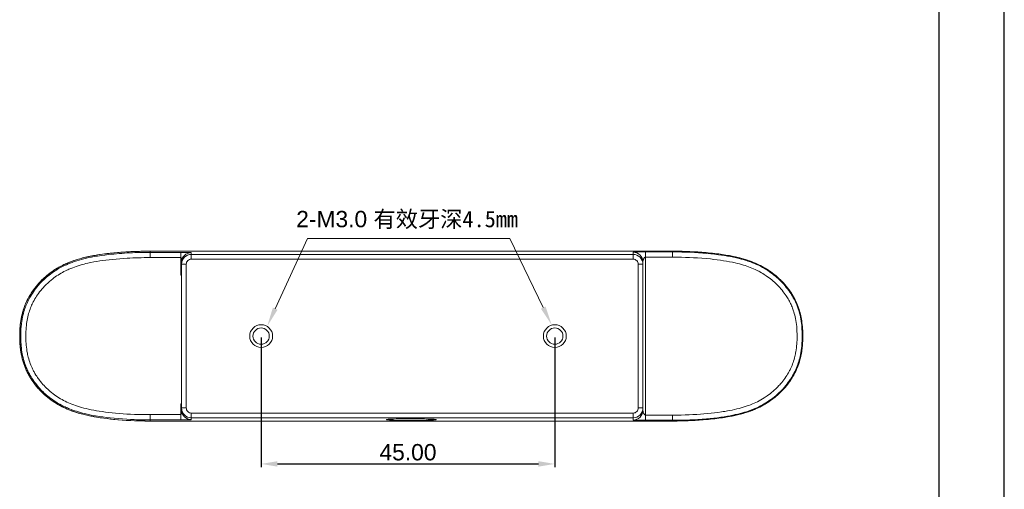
# Model space of a CAD drawing. Header units: millimetres. Extents: x 674 to 1144, y -380 to -42.
# Tile 8 of 12: x 993 to 1144, y -213 to -141. Entities that reach past the tile are written whole.
import ezdxf

# ---------------------------------------------------------------- set-up
doc = ezdxf.new("R2010")
doc.units = ezdxf.units.MM
doc.header["$LTSCALE"] = 0.3
doc.layers.get('0').update_dxf_attribs({"lineweight": 13})
doc.layers.add('02-细线', color=4, linetype='Continuous', lineweight=13)
doc.styles.add('HANA', font='arial.ttf')
doc.dimstyles.new('HANA$0', dxfattribs={"dimtxt": 2.5, "dimasz": 2.5, "dimexe": 0.5, "dimexo": 0.2, "dimgap": 0.5, "dimtad": 1, "dimzin": 1, "dimdsep": 46, "dimtxsty": 'HANA', "dimcen": 0, "dimclrd": 3, "dimclre": 3, "dimclrt": 7, "dimadec": 0, "dimazin": 0, "dimtfac": 1, "dimtmove": 0, "dimatfit": 3, "dimfxl": 0, "dimtzin": 0, "dimarcsym": 0})

# ---------------------------------------------------------------- blocks, each defined once
blk = doc.blocks.new('*D176')
at = {"layer": '02-细线', "color": 3, "lineweight": -2, "ltscale": 0.3, "transparency": 16777216}
for p, q in [((1030.16, -189.83), (1030.16, -209.69)), ((1075.16, -189.83), (1075.16, -209.69)), ((1032.66, -209.19), (1072.66, -209.19))]:
    blk.add_line(p, q, dxfattribs=at)
at = {"layer": '02-细线', "color": 3, "ltscale": 0.3, "transparency": 16777216}
for points in [[(1032.66, -208.77), (1032.66, -209.6), (1030.16, -209.19)], [(1072.66, -208.77), (1072.66, -209.6), (1075.16, -209.19)]]:
    blk.add_solid(points, dxfattribs=at)
at = {"layer": 'Defpoints', "color": 0, "ltscale": 0.3, "transparency": 16777216}
for p in [(1030.16, -189.63), (1075.16, -189.63), (1075.16, -209.19)]:
    blk.add_point(p, dxfattribs=at)
at = {"layer": '02-细线', "color": 7, "ltscale": 0.3, "transparency": 16777216, "insert": (1052.66, -207.41), "char_height": 2.5, "attachment_point": 5, "style": 'HANA'}
blk.add_mtext('45.00', dxfattribs=at)

msp = doc.modelspace()

# ---------------------------------------------------------------- linework, layer by layer
at = {"color": 7, "lineweight": 25}
for p, q in [((1144.04, -379.742), (1144.04, -41.742)), ((1134.04, -369.742), (1134.04, -51.742))]:
    msp.add_line(p, q, dxfattribs=at)
at = {"color": 7, "lineweight": 13, "ltscale": 0.118089}
for p, q in [((1017.864, -177.611), (1013.141, -177.606)), ((1017.885, -176.811), (1013.162, -176.807)), ((1013.141, -201.646), (1017.864, -201.641)), ((1013.162, -202.445), (1017.885, -202.441))]:
    msp.add_line(p, q, dxfattribs=at)
at = {"color": 7, "lineweight": 13}
for p, q in [((1093.162, -176.626), (1013.162, -176.626)), ((1013.162, -176.631), (1093.162, -176.631)), ((1019.462, -177.125), (1087.162, -177.125)), ((1019.462, -177.85), (1087.162, -177.85)), ((1089.051, -177.545), (1089.051, -201.707)), ((1017.962, -200.626), (1017.962, -178.625)), ((1018.687, -200.626), (1018.687, -178.625)), ((1087.937, -178.625), (1087.937, -200.626)), ((1088.662, -178.625), (1088.662, -200.626)), ((1087.162, -201.402), (1019.462, -201.402)), ((1087.162, -202.126), (1019.462, -202.126)), ((1093.162, -202.62), (1013.162, -202.62)), ((1013.162, -202.626), (1093.162, -202.626))]:
    msp.add_line(p, q, dxfattribs=at)
at = {"color": 7, "lineweight": 13, "ltscale": 0.004385}
for p, q in [((1013.162, -176.807), (1013.162, -176.631)), ((1013.162, -202.445), (1013.162, -202.62))]:
    msp.add_line(p, q, dxfattribs=at)
at = {"color": 7, "lineweight": 13, "ltscale": 0.065614}
msp.add_line((1017.864, -180.235), (1017.864, -177.611), dxfattribs=at)
at = {"color": 7, "lineweight": 13, "ltscale": 0.007049}
for p, q in [((1019.462, -176.843), (1019.462, -177.125)), ((1019.462, -202.126), (1019.462, -202.408))]:
    msp.add_line(p, q, dxfattribs=at)
at = {"color": 7, "lineweight": 13, "ltscale": 0.018111}
for p, q in [((1019.462, -177.125), (1019.462, -177.85)), ((1087.162, -177.125), (1087.162, -177.85)), ((1019.462, -202.126), (1019.462, -201.402)), ((1087.162, -202.126), (1087.162, -201.402))]:
    msp.add_line(p, q, dxfattribs=at)
at = {"color": 7, "lineweight": 13, "ltscale": 0.008432}
for p, q in [((1087.162, -177.125), (1087.162, -176.788)), ((1087.162, -202.464), (1087.162, -202.126))]:
    msp.add_line(p, q, dxfattribs=at)
at = {"color": 7, "lineweight": 13, "ltscale": 0.103285}
for p, q in [((1093.162, -176.741), (1089.03, -176.745)), ((1093.183, -177.541), (1089.051, -177.545)), ((1089.051, -201.707), (1093.183, -201.711)), ((1089.03, -202.507), (1093.162, -202.51))]:
    msp.add_line(p, q, dxfattribs=at)
at = {"color": 7, "lineweight": 13, "ltscale": 0.002753}
for p, q in [((1093.162, -176.741), (1093.162, -176.631)), ((1093.162, -202.51), (1093.162, -202.62))]:
    msp.add_line(p, q, dxfattribs=at)
at = {"color": 7, "lineweight": 13, "ltscale": 0.007072}
for p, q in [((1017.962, -178.625), (1017.962, -178.342)), ((1017.962, -200.909), (1017.962, -200.626))]:
    msp.add_line(p, q, dxfattribs=at)
at = {"color": 7, "lineweight": 13, "ltscale": 0.018122}
for p, q in [((1017.962, -178.625), (1018.687, -178.625)), ((1088.662, -178.625), (1087.937, -178.625)), ((1017.962, -200.626), (1018.687, -200.626)), ((1088.662, -200.626), (1087.937, -200.626))]:
    msp.add_line(p, q, dxfattribs=at)
at = {"color": 7, "lineweight": 13, "ltscale": 0.008455}
for p, q in [((1088.662, -178.625), (1088.662, -178.287)), ((1088.662, -200.965), (1088.662, -200.626))]:
    msp.add_line(p, q, dxfattribs=at)
at = {"color": 7, "lineweight": 13, "ltscale": 0.002638}
for p, q in [((1017.962, -180.194), (1017.864, -180.235)), ((1017.962, -200.057), (1017.864, -200.017))]:
    msp.add_line(p, q, dxfattribs=at)
at = {"color": 7, "lineweight": 13, "ltscale": 0.00349}
for p, q in [((1017.962, -180.335), (1017.864, -180.235)), ((1017.864, -200.017), (1017.962, -199.917))]:
    msp.add_line(p, q, dxfattribs=at)
at = {"color": 7, "lineweight": 13, "ltscale": 0.00395}
msp.add_line((993.325, -189.626), (993.167, -189.626), dxfattribs=at)
at = {"color": 7, "lineweight": 13, "ltscale": 0.002317}
msp.add_line((1113.064, -189.626), (1113.156, -189.626), dxfattribs=at)
at = {"color": 7, "lineweight": 13, "ltscale": 0.040614}
msp.add_line((1017.864, -201.641), (1017.864, -200.017), dxfattribs=at)
at = {"color": 7, "lineweight": 13, "ltscale": 0.000357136}
msp.add_line((1049.362, -202.409), (1049.372, -202.399), dxfattribs=at)
at = {"color": 7, "lineweight": 13, "ltscale": 0.000129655}
msp.add_line((1049.362, -202.409), (1049.364, -202.404), dxfattribs=at)
at = {"color": 7, "lineweight": 13, "ltscale": 0.000359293}
msp.add_line((1056.962, -202.409), (1056.952, -202.399), dxfattribs=at)
at = {"color": 7, "lineweight": 13, "ltscale": 0.000132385}
msp.add_line((1056.959, -202.404), (1056.962, -202.409), dxfattribs=at)
at = {"color": 3, "lineweight": 13}
for points in [[(1032.316, -185.43), (1037.241, -174.672), (1065.254, -174.672)], [(1073.394, -185.264), (1068.254, -174.672), (1040.241, -174.672)]]:
    msp.add_lwpolyline(points, dxfattribs=at)
at = {"color": 7, "lineweight": 13}
for points in [[(1013.162, -176.626), (1012.443, -176.63), (1011.707, -176.643), (1010.958, -176.665), (1010.574, -176.68), (1010.188, -176.697), (1009.808, -176.717), (1009.426, -176.739), (1008.909, -176.773), (1008.388, -176.812), (1007.866, -176.857), (1007.197, -176.922), (1006.859, -176.959), (1006.52, -176.998), (1006.192, -177.038), (1005.865, -177.081), (1005.366, -177.153), (1004.868, -177.233), (1004.37, -177.321), (1004.121, -177.368), (1003.872, -177.419), (1003.44, -177.512), (1003.01, -177.614), (1002.791, -177.669), (1002.573, -177.727), (1002.366, -177.784), (1002.161, -177.844), (1001.811, -177.951), (1001.464, -178.065), (1001.121, -178.187), (1000.782, -178.316), (1000.447, -178.454), (1000.282, -178.526), (1000.117, -178.6), (999.813, -178.745), (999.514, -178.897), (999.219, -179.057), (998.929, -179.224), (998.644, -179.398), (998.364, -179.58), (998.09, -179.769), (997.821, -179.964), (997.558, -180.166), (997.302, -180.374), (997.051, -180.589), (996.808, -180.81), (996.57, -181.036), (996.334, -181.275), (996.104, -181.519), (995.882, -181.77), (995.668, -182.026), (995.461, -182.288), (995.262, -182.554), (995.166, -182.689), (995.072, -182.826), (994.935, -183.033), (994.802, -183.243), (994.674, -183.455), (994.552, -183.669), (994.402, -183.948), (994.261, -184.231), (994.128, -184.517), (994.065, -184.662), (994.004, -184.808), (993.945, -184.954), (993.889, -185.101), (993.835, -185.249), (993.783, -185.398), (993.734, -185.548), (993.686, -185.699), (993.598, -186.004), (993.518, -186.313), (993.447, -186.626), (993.385, -186.943), (993.33, -187.265), (993.29, -187.549), (993.255, -187.837), (993.226, -188.128), (993.202, -188.422), (993.19, -188.619), (993.179, -188.818), (993.166, -189.219), (993.162, -189.626)], [(993.167, -189.626), (993.168, -189.415), (993.172, -189.204), (993.181, -188.923), (993.194, -188.644), (993.211, -188.367), (993.226, -188.189), (993.247, -187.961), (993.273, -187.726), (993.302, -187.494), (993.335, -187.274), (993.366, -187.083), (993.426, -186.759), (993.493, -186.444), (993.567, -186.14), (993.649, -185.842), (993.713, -185.631), (993.781, -185.421), (993.854, -185.211), (993.933, -185.001), (994.016, -184.793), (994.103, -184.587), (994.211, -184.347), (994.326, -184.109), (994.447, -183.874), (994.573, -183.643), (994.705, -183.414), (994.845, -183.183), (994.994, -182.952), (995.148, -182.724), (995.332, -182.468), (995.524, -182.215), (995.723, -181.967), (995.93, -181.723), (996.144, -181.484), (996.336, -181.28), (996.533, -181.081), (996.73, -180.89), (996.925, -180.709), (997.162, -180.5), (997.404, -180.297), (997.657, -180.095), (997.806, -179.982), (997.96, -179.868), (998.118, -179.755), (998.28, -179.643), (998.419, -179.55), (998.568, -179.453), (998.72, -179.357), (998.87, -179.265), (999.018, -179.178), (999.16, -179.096), (999.446, -178.939), (999.696, -178.809), (999.95, -178.685), (1000.208, -178.565), (1000.469, -178.451), (1000.735, -178.341), (1001.003, -178.237), (1001.34, -178.114), (1001.683, -177.998), (1002.031, -177.888), (1002.385, -177.785), (1002.744, -177.687), (1003.064, -177.606), (1003.387, -177.53), (1003.713, -177.457), (1003.952, -177.408), (1004.192, -177.36), (1004.449, -177.312), (1004.706, -177.266), (1005.09, -177.202), (1005.476, -177.142), (1005.864, -177.087), (1006.156, -177.048), (1006.448, -177.012), (1007.034, -176.945), (1007.58, -176.889), (1008.125, -176.84), (1008.673, -176.796), (1009.225, -176.757), (1009.593, -176.734), (1009.962, -176.714), (1010.491, -176.689), (1011.016, -176.668), (1011.535, -176.652), (1012.05, -176.641), (1012.61, -176.634), (1013.162, -176.631)], [(1013.162, -176.807), (1012.644, -176.808), (1012.123, -176.814), (1011.605, -176.825), (1011.216, -176.835), (1010.828, -176.848), (1010.436, -176.864), (1010.039, -176.883), (1009.633, -176.905), (1009.225, -176.929), (1008.814, -176.957), (1008.401, -176.989), (1007.991, -177.023), (1007.582, -177.06), (1007.17, -177.101), (1006.76, -177.146), (1006.211, -177.212), (1005.668, -177.285), (1005.387, -177.326), (1005.107, -177.369), (1004.841, -177.413), (1004.576, -177.459), (1004.175, -177.534), (1003.778, -177.615), (1003.385, -177.701), (1002.995, -177.795), (1002.631, -177.889), (1002.267, -177.991), (1001.896, -178.103), (1001.71, -178.163), (1001.524, -178.225), (1001.213, -178.335), (1000.91, -178.449), (1000.611, -178.569), (1000.318, -178.695), (1000.015, -178.835), (999.717, -178.982), (999.424, -179.136), (999.133, -179.299), (998.847, -179.47), (998.6, -179.625), (998.358, -179.786), (998.121, -179.951), (997.891, -180.12), (997.676, -180.286), (997.467, -180.454), (997.265, -180.623), (997.07, -180.794), (996.857, -180.99), (996.651, -181.189), (996.452, -181.39), (996.262, -181.593), (996.08, -181.794), (995.964, -181.928), (995.853, -182.06), (995.746, -182.192), (995.643, -182.322), (995.542, -182.453), (995.448, -182.579), (995.267, -182.833), (995.1, -183.081), (994.949, -183.318), (994.803, -183.561), (994.728, -183.692), (994.615, -183.897), (994.506, -184.105), (994.402, -184.316), (994.289, -184.56), (994.19, -184.788), (994.112, -184.979), (994.033, -185.183), (993.958, -185.393), (993.886, -185.609), (993.801, -185.884), (993.723, -186.168), (993.65, -186.465), (993.584, -186.773), (993.551, -186.942), (993.521, -187.112), (993.493, -187.284), (993.467, -187.456), (993.444, -187.627), (993.423, -187.799), (993.388, -188.149), (993.36, -188.51), (993.341, -188.875), (993.329, -189.246), (993.325, -189.626)], [(1013.141, -177.606), (1012.683, -177.608), (1012.225, -177.612), (1011.767, -177.62), (1011.309, -177.632), (1010.897, -177.645), (1010.481, -177.662), (1010.06, -177.681), (1009.636, -177.704), (1009.074, -177.739), (1008.504, -177.781), (1007.939, -177.828), (1007.414, -177.878), (1006.889, -177.934), (1006.37, -177.995), (1005.902, -178.056), (1005.441, -178.123), (1004.986, -178.196), (1004.516, -178.279), (1004.057, -178.369), (1003.831, -178.416), (1003.608, -178.466), (1003.314, -178.535), (1003.023, -178.607), (1002.735, -178.684), (1002.43, -178.77), (1002.127, -178.862), (1001.827, -178.96), (1001.555, -179.054), (1001.285, -179.153), (1001.015, -179.259), (1000.856, -179.325), (1000.697, -179.393), (1000.547, -179.46), (1000.397, -179.529), (1000.168, -179.639), (999.942, -179.755), (999.719, -179.874), (999.502, -179.997), (999.269, -180.136), (999.041, -180.279), (998.82, -180.424), (998.601, -180.576), (998.39, -180.73), (998.186, -180.885), (998.057, -180.987), (997.931, -181.09), (997.806, -181.194), (997.685, -181.299), (997.453, -181.508), (997.233, -181.718), (997.025, -181.927), (996.913, -182.044), (996.804, -182.161), (996.696, -182.281), (996.592, -182.4), (996.398, -182.631), (996.218, -182.858), (996.051, -183.081), (995.901, -183.292), (995.756, -183.506), (995.619, -183.721), (995.489, -183.937), (995.362, -184.159), (995.241, -184.384), (995.154, -184.554), (995.071, -184.726), (994.992, -184.898), (994.917, -185.071), (994.829, -185.286), (994.744, -185.51), (994.664, -185.737), (994.596, -185.947), (994.53, -186.172), (994.467, -186.405), (994.407, -186.652), (994.351, -186.907), (994.302, -187.167), (994.257, -187.44), (994.217, -187.718), (994.184, -188), (994.156, -188.296), (994.134, -188.601), (994.118, -188.912), (994.107, -189.265), (994.104, -189.626)], [(1017.864, -177.611), (1017.871, -177.613), (1017.878, -177.618), (1017.884, -177.627), (1017.892, -177.643), (1017.905, -177.683), (1017.918, -177.737), (1017.927, -177.793), (1017.935, -177.854), (1017.944, -177.95), (1017.948, -178.015), (1017.955, -178.14), (1017.961, -178.295), (1017.962, -178.342)], [(1017.885, -176.811), (1018.453, -176.813), (1018.796, -176.817), (1019.119, -176.823), (1019.31, -176.829), (1019.381, -176.833), (1019.442, -176.838), (1019.457, -176.841), (1019.46, -176.842), (1019.461, -176.842), (1019.462, -176.843), (1019.462, -176.843)], [(1087.162, -176.788), (1087.162, -176.788), (1087.162, -176.787), (1087.163, -176.787), (1087.165, -176.785), (1087.171, -176.784), (1087.191, -176.78), (1087.278, -176.773), (1087.428, -176.766), (1087.644, -176.759), (1088.07, -176.751), (1088.528, -176.746), (1089.03, -176.745)], [(1088.662, -178.287), (1088.664, -178.264), (1088.672, -178.208), (1088.686, -178.126), (1088.708, -178.026), (1088.723, -177.969), (1088.741, -177.91), (1088.761, -177.854), (1088.784, -177.8), (1088.811, -177.748), (1088.84, -177.699), (1088.874, -177.653), (1088.91, -177.614), (1088.946, -177.584), (1088.982, -177.562), (1089.001, -177.554), (1089.02, -177.549), (1089.036, -177.546), (1089.051, -177.545)], [(1113.162, -189.626), (1113.161, -189.408), (1113.157, -189.191), (1113.151, -188.989), (1113.143, -188.788), (1113.126, -188.48), (1113.103, -188.175), (1113.074, -187.873), (1113.039, -187.574), (1112.99, -187.237), (1112.933, -186.904), (1112.901, -186.74), (1112.867, -186.576), (1112.808, -186.316), (1112.743, -186.06), (1112.671, -185.806), (1112.594, -185.555), (1112.511, -185.306), (1112.458, -185.159), (1112.402, -185.012), (1112.345, -184.866), (1112.285, -184.721), (1112.159, -184.434), (1112.024, -184.151), (1111.881, -183.871), (1111.726, -183.589), (1111.562, -183.311), (1111.39, -183.037), (1111.209, -182.768), (1111.021, -182.503), (1110.825, -182.243), (1110.621, -181.988), (1110.409, -181.738), (1110.191, -181.494), (1109.965, -181.255), (1109.732, -181.021), (1109.493, -180.794), (1109.247, -180.572), (1108.995, -180.356), (1108.736, -180.147), (1108.472, -179.945), (1108.202, -179.749), (1107.926, -179.56), (1107.654, -179.384), (1107.377, -179.215), (1107.095, -179.052), (1106.808, -178.897), (1106.517, -178.749), (1106.222, -178.607), (1105.923, -178.474), (1105.62, -178.347), (1105.315, -178.228), (1105.007, -178.115), (1104.696, -178.009), (1104.382, -177.909), (1104.172, -177.845), (1103.961, -177.784), (1103.748, -177.725), (1103.535, -177.668), (1103.132, -177.569), (1102.728, -177.476), (1102.321, -177.391), (1101.913, -177.312), (1101.648, -177.265), (1101.382, -177.22), (1101.101, -177.175), (1100.82, -177.132), (1100.271, -177.056), (1099.971, -177.018), (1099.671, -176.982), (1099.328, -176.943), (1098.985, -176.908), (1098.344, -176.847), (1097.706, -176.795), (1097.072, -176.75), (1096.466, -176.714), (1095.865, -176.685), (1095.27, -176.661), (1094.683, -176.644), (1094.296, -176.636), (1093.913, -176.63), (1093.162, -176.626)], [(1093.162, -176.631), (1093.837, -176.635), (1094.514, -176.647), (1095.19, -176.665), (1095.864, -176.691), (1096.534, -176.723), (1097.154, -176.76), (1097.769, -176.804), (1098.377, -176.854), (1098.98, -176.911), (1099.579, -176.976), (1100.179, -177.05), (1100.475, -177.089), (1100.767, -177.131), (1101.052, -177.173), (1101.334, -177.218), (1101.708, -177.282), (1102.078, -177.349), (1102.445, -177.422), (1102.853, -177.509), (1103.256, -177.604), (1103.654, -177.705), (1104.048, -177.814), (1104.369, -177.91), (1104.687, -178.012), (1104.999, -178.119), (1105.307, -178.231), (1105.588, -178.341), (1105.865, -178.455), (1106.138, -178.576), (1106.407, -178.701), (1106.664, -178.829), (1106.918, -178.962), (1107.169, -179.1), (1107.415, -179.244), (1107.658, -179.393), (1107.897, -179.547), (1108.183, -179.742), (1108.462, -179.944), (1108.736, -180.154), (1109.004, -180.371), (1109.265, -180.595), (1109.508, -180.815), (1109.745, -181.041), (1109.976, -181.274), (1110.199, -181.511), (1110.416, -181.754), (1110.625, -182.002), (1110.825, -182.254), (1110.992, -182.474), (1111.153, -182.697), (1111.307, -182.923), (1111.456, -183.151), (1111.597, -183.381), (1111.732, -183.611), (1111.86, -183.843), (1111.982, -184.078), (1112.118, -184.357), (1112.244, -184.638), (1112.361, -184.922), (1112.47, -185.21), (1112.571, -185.502), (1112.651, -185.754), (1112.724, -186.009), (1112.792, -186.267), (1112.853, -186.53), (1112.906, -186.786), (1112.954, -187.048), (1112.997, -187.314), (1113.034, -187.583), (1113.072, -187.918), (1113.102, -188.257), (1113.126, -188.599), (1113.143, -188.942), (1113.153, -189.285), (1113.156, -189.626)], [(1113.064, -189.626), (1113.06, -189.258), (1113.049, -188.888), (1113.038, -188.645), (1113.016, -188.318), (1112.989, -188.007), (1112.952, -187.67), (1112.905, -187.329), (1112.855, -187.023), (1112.798, -186.721), (1112.733, -186.424), (1112.661, -186.136), (1112.599, -185.908), (1112.532, -185.684), (1112.461, -185.464), (1112.405, -185.302), (1112.349, -185.148), (1112.292, -185), (1112.231, -184.849), (1112.136, -184.625), (1112.034, -184.4), (1111.928, -184.179), (1111.816, -183.96), (1111.698, -183.742), (1111.58, -183.536), (1111.453, -183.324), (1111.317, -183.108), (1111.162, -182.876), (1111.001, -182.646), (1110.824, -182.407), (1110.638, -182.168), (1110.443, -181.931), (1110.238, -181.696), (1110.026, -181.464), (1109.806, -181.236), (1109.579, -181.013), (1109.376, -180.823), (1109.17, -180.639), (1108.96, -180.46), (1108.748, -180.287), (1108.513, -180.103), (1108.279, -179.929), (1108.045, -179.764), (1107.811, -179.607), (1107.575, -179.456), (1107.423, -179.362), (1107.271, -179.272), (1107.12, -179.185), (1106.97, -179.101), (1106.817, -179.018), (1106.663, -178.938), (1106.367, -178.791), (1106.068, -178.651), (1105.765, -178.52), (1105.46, -178.396), (1105.153, -178.28), (1104.943, -178.204), (1104.734, -178.133), (1104.525, -178.065), (1104.314, -177.998), (1104.024, -177.912), (1103.731, -177.83), (1103.432, -177.752), (1103.215, -177.698), (1102.996, -177.646), (1102.546, -177.547), (1102.082, -177.454), (1101.632, -177.372), (1101.174, -177.296), (1100.71, -177.226), (1100.241, -177.162), (1099.648, -177.09), (1099.352, -177.057), (1099.051, -177.025), (1098.446, -176.967), (1097.836, -176.916), (1097.182, -176.869), (1096.543, -176.831), (1095.879, -176.798), (1095.236, -176.774), (1094.628, -176.757), (1094.046, -176.747), (1093.594, -176.743), (1093.162, -176.741)], [(1112.285, -189.626), (1112.282, -189.271), (1112.271, -188.917), (1112.263, -188.736), (1112.251, -188.537), (1112.237, -188.339), (1112.222, -188.161), (1112.189, -187.847), (1112.148, -187.535), (1112.1, -187.225), (1112.043, -186.92), (1111.987, -186.659), (1111.927, -186.409), (1111.863, -186.17), (1111.793, -185.935), (1111.747, -185.789), (1111.698, -185.644), (1111.647, -185.5), (1111.594, -185.357), (1111.519, -185.167), (1111.439, -184.978), (1111.355, -184.79), (1111.274, -184.62), (1111.189, -184.448), (1111.099, -184.276), (1111.006, -184.106), (1110.912, -183.94), (1110.816, -183.78), (1110.718, -183.623), (1110.617, -183.467), (1110.474, -183.255), (1110.321, -183.042), (1110.16, -182.827), (1109.99, -182.612), (1109.808, -182.394), (1109.618, -182.178), (1109.42, -181.965), (1109.216, -181.756), (1109.006, -181.552), (1108.809, -181.369), (1108.607, -181.191), (1108.403, -181.019), (1108.197, -180.853), (1107.984, -180.69), (1107.77, -180.534), (1107.557, -180.385), (1107.397, -180.278), (1107.238, -180.175), (1107.025, -180.043), (1106.811, -179.917), (1106.597, -179.797), (1106.437, -179.711), (1106.276, -179.627), (1106.061, -179.52), (1105.842, -179.418), (1105.622, -179.319), (1105.367, -179.212), (1105.11, -179.11), (1104.851, -179.013), (1104.59, -178.921), (1104.327, -178.834), (1104.061, -178.75), (1103.76, -178.662), (1103.453, -178.578), (1103.14, -178.498), (1102.817, -178.421), (1102.386, -178.326), (1101.943, -178.237), (1101.491, -178.155), (1101.032, -178.079), (1100.531, -178.005), (1100.023, -177.938), (1099.51, -177.876), (1098.994, -177.821), (1098.337, -177.759), (1097.683, -177.705), (1097.041, -177.66), (1096.404, -177.623), (1095.779, -177.594), (1095.171, -177.571), (1094.586, -177.556), (1094.224, -177.549), (1093.869, -177.544), (1093.183, -177.541)], [(993.162, -189.626), (993.163, -189.836), (993.167, -190.046), (993.175, -190.323), (993.189, -190.598), (993.207, -190.872), (993.233, -191.177), (993.265, -191.479), (993.304, -191.778), (993.349, -192.075), (993.403, -192.379), (993.465, -192.68), (993.534, -192.978), (993.611, -193.273), (993.695, -193.564), (993.788, -193.852), (993.888, -194.137), (993.996, -194.418), (994.113, -194.695), (994.177, -194.84), (994.244, -194.984), (994.313, -195.128), (994.385, -195.271), (994.534, -195.553), (994.692, -195.831), (994.858, -196.105), (995.034, -196.377), (995.219, -196.645), (995.412, -196.908), (995.612, -197.165), (995.82, -197.417), (996.035, -197.664), (996.258, -197.905), (996.487, -198.141), (996.723, -198.37), (996.966, -198.593), (997.215, -198.811), (997.471, -199.021), (997.732, -199.225), (998, -199.423), (998.273, -199.613), (998.551, -199.797), (998.835, -199.974), (999.123, -200.143), (999.391, -200.29), (999.661, -200.432), (999.935, -200.566), (1000.212, -200.694), (1000.492, -200.816), (1000.667, -200.888), (1000.844, -200.959), (1001.025, -201.028), (1001.207, -201.095), (1001.572, -201.221), (1001.845, -201.31), (1002.12, -201.394), (1002.396, -201.474), (1002.604, -201.531), (1002.813, -201.586), (1003.233, -201.689), (1003.655, -201.785), (1004.079, -201.872), (1004.504, -201.953), (1004.93, -202.027), (1005.215, -202.073), (1005.499, -202.117), (1005.783, -202.157), (1006.068, -202.196), (1006.567, -202.259), (1007.066, -202.316), (1007.562, -202.367), (1008.208, -202.427), (1008.85, -202.478), (1009.491, -202.521), (1010.129, -202.556), (1010.767, -202.583), (1011.163, -202.597), (1011.559, -202.607), (1011.96, -202.616), (1012.362, -202.621), (1013.162, -202.626)], [(1013.162, -202.62), (1012.386, -202.616), (1011.609, -202.602), (1011.221, -202.592), (1010.833, -202.579), (1010.186, -202.552), (1009.543, -202.519), (1008.907, -202.477), (1008.278, -202.429), (1007.718, -202.379), (1007.162, -202.322), (1006.609, -202.259), (1006.062, -202.189), (1005.522, -202.113), (1005.239, -202.07), (1004.958, -202.025), (1004.587, -201.962), (1004.219, -201.894), (1003.856, -201.821), (1003.451, -201.734), (1003.05, -201.64), (1002.654, -201.539), (1002.264, -201.431), (1001.943, -201.335), (1001.627, -201.234), (1001.315, -201.127), (1001.009, -201.016), (1000.727, -200.906), (1000.449, -200.792), (1000.176, -200.672), (999.908, -200.547), (999.649, -200.419), (999.394, -200.286), (999.143, -200.148), (998.896, -200.004), (998.652, -199.854), (998.412, -199.7), (998.14, -199.515), (997.873, -199.324), (997.612, -199.126), (997.357, -198.922), (997.108, -198.711), (996.865, -198.494), (996.629, -198.272), (996.399, -198.044), (996.177, -197.811), (995.961, -197.573), (995.754, -197.33), (995.554, -197.083), (995.362, -196.832), (995.177, -196.576), (995.025, -196.353), (994.878, -196.126), (994.737, -195.898), (994.603, -195.667), (994.451, -195.389), (994.379, -195.248), (994.308, -195.107), (994.24, -194.965), (994.174, -194.822), (994.049, -194.533), (993.933, -194.241), (993.829, -193.957), (993.733, -193.67), (993.645, -193.379), (993.565, -193.084), (993.492, -192.784), (993.426, -192.476), (993.369, -192.161), (993.328, -191.903), (993.292, -191.642), (993.26, -191.377), (993.234, -191.109), (993.212, -190.84), (993.194, -190.57), (993.179, -190.255), (993.17, -189.94), (993.167, -189.626)], [(993.325, -189.626), (993.326, -189.824), (993.33, -190.025), (993.338, -190.297), (993.351, -190.572), (993.369, -190.848), (993.393, -191.14), (993.424, -191.433), (993.462, -191.728), (993.506, -192.022), (993.557, -192.313), (993.616, -192.604), (993.684, -192.902), (993.76, -193.198), (993.836, -193.463), (993.918, -193.726), (994.008, -193.986), (994.103, -194.241), (994.175, -194.422), (994.25, -194.6), (994.329, -194.776), (994.41, -194.951), (994.524, -195.183), (994.644, -195.411), (994.768, -195.635), (994.9, -195.86), (995.036, -196.078), (995.175, -196.291), (995.317, -196.498), (995.463, -196.701), (995.612, -196.899), (995.768, -197.097), (995.928, -197.289), (996.089, -197.476), (996.25, -197.655), (996.416, -197.832), (996.58, -198), (996.755, -198.172), (996.932, -198.339), (997.112, -198.501), (997.294, -198.66), (997.478, -198.813), (997.666, -198.964), (997.918, -199.157), (998.178, -199.345), (998.444, -199.527), (998.714, -199.702), (998.894, -199.814), (999.077, -199.922), (999.33, -200.066), (999.592, -200.206), (999.857, -200.341), (1000.122, -200.467), (1000.295, -200.546), (1000.467, -200.621), (1000.637, -200.692), (1000.803, -200.76), (1001.073, -200.864), (1001.329, -200.957), (1001.588, -201.046), (1001.864, -201.136), (1002.159, -201.227), (1002.462, -201.314), (1002.771, -201.397), (1003.084, -201.476), (1003.503, -201.574), (1003.928, -201.666), (1004.361, -201.75), (1004.8, -201.829), (1005.07, -201.874), (1005.341, -201.917), (1005.893, -201.996), (1006.453, -202.069), (1007.02, -202.134), (1007.65, -202.199), (1008.281, -202.256), (1008.922, -202.305), (1009.568, -202.347), (1010.12, -202.377), (1010.678, -202.401), (1011.052, -202.414), (1011.419, -202.425), (1011.782, -202.433), (1012.511, -202.443), (1013.162, -202.445)], [(994.104, -189.626), (994.105, -189.839), (994.109, -190.055), (994.115, -190.259), (994.124, -190.465), (994.141, -190.742), (994.164, -191.02), (994.194, -191.303), (994.233, -191.616), (994.281, -191.931), (994.308, -192.089), (994.337, -192.246), (994.38, -192.454), (994.427, -192.661), (994.478, -192.866), (994.546, -193.113), (994.619, -193.357), (994.698, -193.598), (994.783, -193.835), (994.873, -194.068), (994.968, -194.295), (995.05, -194.478), (995.135, -194.658), (995.223, -194.835), (995.291, -194.966), (995.361, -195.096), (995.506, -195.349), (995.656, -195.595), (995.768, -195.771), (995.884, -195.943), (996.001, -196.11), (996.091, -196.233), (996.181, -196.354), (996.365, -196.589), (996.553, -196.816), (996.725, -197.012), (996.899, -197.202), (997.074, -197.384), (997.262, -197.57), (997.451, -197.749), (997.643, -197.922), (997.848, -198.099), (998.058, -198.271), (998.272, -198.438), (998.491, -198.601), (998.716, -198.76), (998.945, -198.914), (999.179, -199.063), (999.416, -199.206), (999.656, -199.344), (999.899, -199.476), (1000.146, -199.602), (1000.395, -199.722), (1000.65, -199.838), (1000.907, -199.948), (1001.165, -200.051), (1001.447, -200.157), (1001.73, -200.257), (1002.015, -200.352), (1002.332, -200.45), (1002.654, -200.543), (1002.983, -200.632), (1003.342, -200.721), (1003.712, -200.806), (1004.091, -200.887), (1004.501, -200.967), (1004.92, -201.042), (1005.349, -201.112), (1005.816, -201.181), (1006.293, -201.246), (1006.78, -201.305), (1007.316, -201.364), (1007.865, -201.418), (1008.42, -201.467), (1008.997, -201.511), (1009.581, -201.549), (1010.167, -201.58), (1010.752, -201.604), (1011.346, -201.623), (1011.926, -201.636), (1012.536, -201.644), (1013.141, -201.646)], [(1093.162, -202.626), (1093.93, -202.622), (1094.696, -202.609), (1095.078, -202.599), (1095.461, -202.586), (1096.073, -202.561), (1096.685, -202.529), (1097.3, -202.49), (1097.916, -202.443), (1098.536, -202.388), (1099.026, -202.34), (1099.517, -202.287), (1100.011, -202.228), (1100.587, -202.152), (1100.875, -202.111), (1101.163, -202.066), (1101.548, -202.003), (1101.932, -201.935), (1102.316, -201.861), (1102.746, -201.771), (1103.175, -201.672), (1103.601, -201.566), (1103.813, -201.509), (1104.024, -201.449), (1104.398, -201.338), (1104.768, -201.218), (1104.952, -201.156), (1105.135, -201.09), (1105.407, -200.989), (1105.677, -200.881), (1105.944, -200.769), (1106.208, -200.651), (1106.511, -200.506), (1106.811, -200.354), (1107.106, -200.194), (1107.396, -200.026), (1107.681, -199.851), (1107.961, -199.668), (1108.236, -199.479), (1108.505, -199.282), (1108.769, -199.079), (1109.026, -198.87), (1109.277, -198.655), (1109.522, -198.433), (1109.76, -198.205), (1109.996, -197.967), (1110.225, -197.723), (1110.447, -197.473), (1110.661, -197.218), (1110.867, -196.957), (1111.065, -196.691), (1111.161, -196.556), (1111.255, -196.42), (1111.392, -196.214), (1111.524, -196.005), (1111.652, -195.793), (1111.774, -195.579), (1111.924, -195.3), (1112.065, -195.018), (1112.132, -194.875), (1112.197, -194.731), (1112.26, -194.587), (1112.32, -194.441), (1112.378, -194.295), (1112.434, -194.147), (1112.488, -193.998), (1112.54, -193.848), (1112.59, -193.696), (1112.638, -193.544), (1112.726, -193.237), (1112.806, -192.926), (1112.877, -192.611), (1112.939, -192.293), (1112.994, -191.971), (1113.034, -191.687), (1113.069, -191.4), (1113.098, -191.11), (1113.122, -190.818), (1113.134, -190.622), (1113.144, -190.425), (1113.158, -190.027), (1113.162, -189.626)], [(1113.156, -189.626), (1113.152, -190.001), (1113.14, -190.378), (1113.119, -190.755), (1113.089, -191.129), (1113.071, -191.315), (1113.051, -191.5), (1113.01, -191.824), (1112.961, -192.14), (1112.905, -192.449), (1112.842, -192.754), (1112.773, -193.043), (1112.697, -193.325), (1112.615, -193.603), (1112.525, -193.876), (1112.429, -194.147), (1112.318, -194.432), (1112.199, -194.713), (1112.072, -194.991), (1111.935, -195.266), (1111.79, -195.539), (1111.659, -195.77), (1111.521, -195.999), (1111.377, -196.227), (1111.226, -196.453), (1111.038, -196.719), (1110.842, -196.981), (1110.637, -197.238), (1110.424, -197.492), (1110.203, -197.74), (1109.974, -197.983), (1109.737, -198.22), (1109.494, -198.452), (1109.243, -198.678), (1108.985, -198.897), (1108.852, -199.006), (1108.717, -199.113), (1108.579, -199.219), (1108.44, -199.324), (1108.159, -199.526), (1107.871, -199.721), (1107.579, -199.908), (1107.329, -200.059), (1107.076, -200.204), (1106.82, -200.343), (1106.56, -200.476), (1106.298, -200.603), (1106.031, -200.724), (1105.761, -200.841), (1105.487, -200.952), (1105.155, -201.077), (1104.817, -201.196), (1104.473, -201.309), (1104.123, -201.415), (1103.769, -201.515), (1103.461, -201.596), (1103.151, -201.673), (1102.838, -201.745), (1102.602, -201.796), (1102.363, -201.846), (1102.123, -201.893), (1101.88, -201.938), (1101.612, -201.986), (1101.343, -202.031), (1100.802, -202.115), (1100.256, -202.191), (1099.702, -202.26), (1099.372, -202.299), (1099.041, -202.335), (1098.708, -202.368), (1098.373, -202.4), (1097.698, -202.456), (1097.015, -202.504), (1096.306, -202.544), (1095.59, -202.575), (1094.984, -202.595), (1094.376, -202.609), (1093.769, -202.618), (1093.162, -202.62)], [(1093.162, -202.51), (1093.581, -202.509), (1093.999, -202.506), (1094.392, -202.501), (1094.783, -202.493), (1095.317, -202.478), (1095.849, -202.458), (1096.375, -202.433), (1097.055, -202.394), (1097.724, -202.346), (1098.384, -202.291), (1098.967, -202.235), (1099.539, -202.174), (1100.102, -202.107), (1100.613, -202.038), (1101.114, -201.964), (1101.601, -201.884), (1102.019, -201.809), (1102.422, -201.73), (1102.813, -201.646), (1103.188, -201.559), (1103.549, -201.469), (1103.9, -201.374), (1104.246, -201.274), (1104.511, -201.192), (1104.775, -201.105), (1105.039, -201.013), (1105.301, -200.917), (1105.563, -200.815), (1105.822, -200.708), (1106.116, -200.579), (1106.407, -200.442), (1106.696, -200.297), (1106.984, -200.143), (1107.239, -199.999), (1107.496, -199.845), (1107.758, -199.68), (1108.023, -199.503), (1108.287, -199.317), (1108.553, -199.119), (1108.82, -198.909), (1109.008, -198.753), (1109.196, -198.592), (1109.381, -198.426), (1109.565, -198.255), (1109.745, -198.079), (1109.925, -197.897), (1110.138, -197.67), (1110.346, -197.436), (1110.551, -197.195), (1110.75, -196.945), (1110.944, -196.688), (1111.041, -196.555), (1111.135, -196.419), (1111.226, -196.286), (1111.315, -196.15), (1111.459, -195.922), (1111.598, -195.689), (1111.731, -195.452), (1111.857, -195.212), (1111.976, -194.973), (1112.09, -194.727), (1112.199, -194.476), (1112.302, -194.219), (1112.391, -193.979), (1112.474, -193.736), (1112.551, -193.491), (1112.622, -193.245), (1112.687, -192.998), (1112.746, -192.749), (1112.812, -192.436), (1112.87, -192.122), (1112.919, -191.807), (1112.96, -191.493), (1112.994, -191.179), (1113.011, -190.985), (1113.025, -190.793), (1113.037, -190.595), (1113.047, -190.398), (1113.06, -190.011), (1113.064, -189.626)], [(1093.183, -201.711), (1093.848, -201.708), (1094.507, -201.699), (1095.157, -201.684), (1095.749, -201.663), (1096.334, -201.636), (1096.909, -201.603), (1097.466, -201.566), (1098.012, -201.523), (1098.546, -201.475), (1099.097, -201.42), (1099.633, -201.361), (1100.155, -201.296), (1100.706, -201.22), (1100.974, -201.18), (1101.237, -201.138), (1101.62, -201.073), (1101.989, -201.005), (1102.344, -200.934), (1102.685, -200.86), (1103.043, -200.777), (1103.387, -200.691), (1103.719, -200.6), (1104.025, -200.512), (1104.326, -200.418), (1104.625, -200.318), (1104.9, -200.221), (1105.172, -200.118), (1105.442, -200.009), (1105.698, -199.899), (1105.951, -199.783), (1106.202, -199.662), (1106.459, -199.529), (1106.717, -199.388), (1106.979, -199.237), (1107.247, -199.071), (1107.384, -198.983), (1107.523, -198.89), (1107.725, -198.751), (1107.931, -198.602), (1108.139, -198.445), (1108.371, -198.26), (1108.605, -198.064), (1108.839, -197.858), (1108.955, -197.75), (1109.071, -197.641), (1109.186, -197.529), (1109.3, -197.414), (1109.513, -197.191), (1109.621, -197.073), (1109.728, -196.953), (1109.83, -196.835), (1109.93, -196.716), (1110.092, -196.515), (1110.252, -196.308), (1110.408, -196.094), (1110.56, -195.874), (1110.709, -195.647), (1110.833, -195.448), (1110.953, -195.243), (1111.069, -195.034), (1111.138, -194.905), (1111.204, -194.774), (1111.269, -194.642), (1111.332, -194.508), (1111.423, -194.304), (1111.51, -194.098), (1111.592, -193.888), (1111.67, -193.677), (1111.751, -193.437), (1111.826, -193.195), (1111.894, -192.951), (1111.946, -192.747), (1111.994, -192.543), (1112.037, -192.338), (1112.067, -192.184), (1112.095, -192.03), (1112.144, -191.721), (1112.185, -191.412), (1112.216, -191.127), (1112.241, -190.843), (1112.26, -190.56), (1112.274, -190.247), (1112.283, -189.936), (1112.285, -189.626)], [(1017.962, -200.909), (1017.959, -201.004), (1017.956, -201.095), (1017.949, -201.227), (1017.938, -201.369), (1017.931, -201.433), (1017.922, -201.495), (1017.913, -201.54), (1017.903, -201.579), (1017.894, -201.604), (1017.885, -201.624), (1017.878, -201.633), (1017.871, -201.639), (1017.864, -201.641)], [(1089.051, -201.707), (1089.027, -201.705), (1089.004, -201.698), (1088.986, -201.691), (1088.968, -201.682), (1088.933, -201.658), (1088.899, -201.626), (1088.866, -201.588), (1088.835, -201.545), (1088.808, -201.498), (1088.783, -201.448), (1088.764, -201.405), (1088.748, -201.361), (1088.72, -201.272), (1088.698, -201.184), (1088.685, -201.12), (1088.667, -201.008), (1088.662, -200.972), (1088.662, -200.965)], [(1019.462, -202.408), (1019.462, -202.409), (1019.461, -202.409), (1019.461, -202.41), (1019.459, -202.411), (1019.438, -202.414), (1019.399, -202.418), (1019.311, -202.422), (1019.183, -202.427), (1019.013, -202.431), (1018.566, -202.438), (1018.333, -202.439), (1017.885, -202.441)], [(1056.962, -202.409), (1056.961, -202.411), (1056.959, -202.414), (1056.953, -202.418), (1056.932, -202.425), (1056.903, -202.432), (1056.865, -202.439), (1056.791, -202.448), (1056.696, -202.457), (1056.562, -202.468), (1056.403, -202.478), (1056.185, -202.489), (1055.936, -202.499), (1055.464, -202.514), (1054.929, -202.526), (1054.343, -202.535), (1053.724, -202.54), (1053.09, -202.541), (1052.458, -202.539), (1051.771, -202.532), (1051.133, -202.521), (1050.567, -202.506), (1050.093, -202.487), (1049.838, -202.473), (1049.635, -202.458), (1049.553, -202.45), (1049.485, -202.442), (1049.436, -202.435), (1049.4, -202.427), (1049.375, -202.42), (1049.366, -202.415), (1049.363, -202.412), (1049.362, -202.41), (1049.362, -202.409)], [(1049.364, -202.404), (1049.372, -202.399), (1049.385, -202.394), (1049.404, -202.389), (1049.457, -202.379), (1049.532, -202.37), (1049.628, -202.36), (1049.762, -202.35), (1049.921, -202.339), (1050.139, -202.328), (1050.388, -202.318), (1050.86, -202.303), (1051.395, -202.291), (1051.981, -202.283), (1052.599, -202.277), (1053.234, -202.276), (1053.866, -202.278), (1054.553, -202.285), (1055.191, -202.297), (1055.756, -202.312), (1056.231, -202.33), (1056.486, -202.344), (1056.689, -202.359), (1056.771, -202.367), (1056.839, -202.375), (1056.891, -202.383), (1056.929, -202.391), (1056.953, -202.4), (1056.959, -202.404)], [(1089.03, -202.507), (1088.605, -202.506), (1088.039, -202.501), (1087.747, -202.495), (1087.506, -202.489), (1087.331, -202.482), (1087.217, -202.474), (1087.185, -202.47), (1087.166, -202.467), (1087.163, -202.465), (1087.162, -202.465), (1087.162, -202.464), (1087.162, -202.464)]]:
    msp.add_lwpolyline(points, dxfattribs=at)
for centre, radius in [((1030.162, -189.626), 1.75), ((1030.162, -189.626), 1.25), ((1075.162, -189.626), 1.75), ((1075.162, -189.626), 1.25)]:
    msp.add_circle(centre, radius, dxfattribs=at)
for centre, radius, start, end in [((1019.462, -178.625), 1.5, 90.00069, 180.00068), ((1019.462, -178.625), 0.775, 90.01758, 180.02278), ((1087.162, -178.625), 1.5, 359.99673, 90.00194), ((1087.162, -178.625), 0.775, 359.97726, 89.98245), ((1019.462, -200.626), 1.5, 179.99932, 269.99931), ((1019.462, -200.627), 0.775, 179.97725, 269.98246), ((1087.162, -200.626), 1.5, 270.00068, 0.00068), ((1087.162, -200.627), 0.775, 270.01757, 0.02279)]:
    msp.add_arc(centre, radius, start, end, dxfattribs=at)
for centre, major_axis, ratio, start_param, end_param in [((1013.162, -177.606), (0.001, 0.8), 0.0261769, 0.0349186, 1.5708203), ((1017.885, -177.611), (0.001, 0.8), 0.0261769, 0.0349186, 1.5708203), ((1019.462, -178.342), (1.5, 0), 0.9993908, 1.5707963, 3.1415925), ((1087.162, -178.287), (-1.5, 0), 0.9993908, 3.1415614, 4.712389), ((1089.03, -177.545), (-0.001, 0.8), 0.0261769, 4.712365, 6.2482668), ((1093.162, -177.541), (-0.001, 0.8), 0.0261769, 4.712365, 6.2482668), ((1013.162, -201.646), (0.001, -0.8), 0.0261769, 4.712365, 6.2482668), ((1017.885, -201.641), (0.001, -0.8), 0.0261769, 4.712365, 6.2482668), ((1019.462, -200.909), (1.5, 0), 0.9993908, 3.1415927, 4.712389), ((1087.162, -200.965), (-1.5, 0), 0.9993908, 1.5707963, 3.1416239), ((1089.03, -201.707), (-0.001, -0.8), 0.0261769, 0.0349186, 1.5708203), ((1093.162, -201.711), (-0.001, -0.8), 0.0261769, 0.0349186, 1.5708203)]:
    msp.add_ellipse(centre, major_axis=major_axis, ratio=ratio, start_param=start_param, end_param=end_param, dxfattribs=at)
at = {"color": 3, "lineweight": 13}
for points in [[(1031.96, -185.267), (1031.078, -188.135), (1032.672, -185.593)], [(1073.042, -185.435), (1074.693, -187.94), (1073.747, -185.093)]]:
    msp.add_solid(points, dxfattribs=at)

# ---------------------------------------------------------------- texts
at = {"layer": '02-细线', "ltscale": 0.3, "insert": (1035.537, -170.463), "char_height": 2.5, "attachment_point": 1, "style": 'HANA'}
msp.add_mtext_dynamic_manual_height_columns('{\\C0;2-M3.0 \\fSimSun|b0|i0|c134|p2;有效牙深4.5mm\\fArial|b0|i0|c0|p34; }', width=49.244, gutter_width=12.5, heights=[0], dxfattribs=at)

# ---------------------------------------------------------------- dimensions: what is measured, and where the dimension line sits
at = {"layer": '02-细线', "ltscale": 0.3}
dim = msp.add_linear_dim(base=(1075.162, -209.187), p1=(1030.162, -189.626), p2=(1075.162, -189.626), dimstyle='HANA$0', override={"dimcen": -1, "dimtfillclr": 3}, dxfattribs=at)
dim.commit()
dim.dimension.update_dxf_attribs({"geometry": '*D176', "text_midpoint": (1052.662, -207.411)})

doc.saveas('drawing.dxf')
